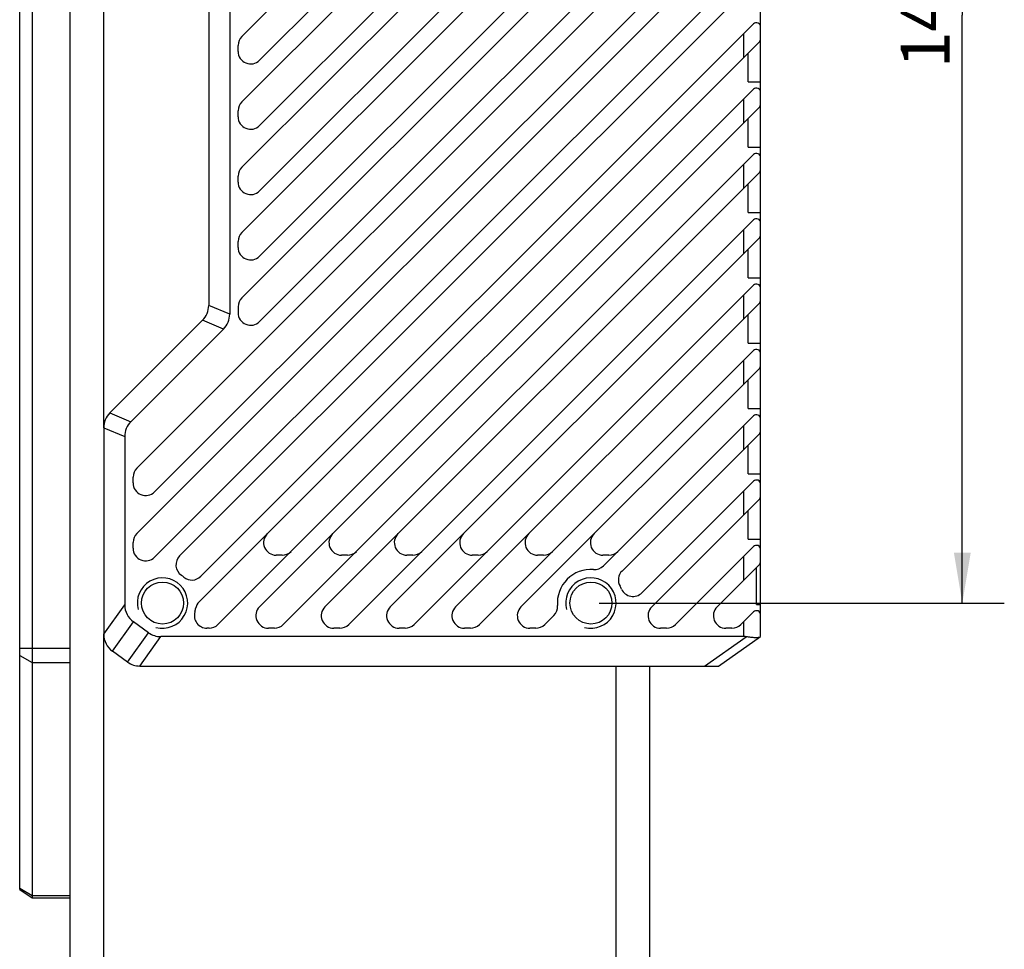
# Model space of a CAD drawing. Header units: millimetres. Extents: x 100 to 429, y 82 to 393.
# Tile 6 of 26: x 274 to 332, y 189 to 244. Entities that reach past the tile are written whole.
import ezdxf
from ezdxf.enums import TextEntityAlignment as Align

# ---------------------------------------------------------------- set-up
doc = ezdxf.new("R2010")
doc.units = ezdxf.units.MM
doc.header["$LTSCALE"] = 32.67
doc.layers.get('0').update_dxf_attribs({"linetype": 'CONTINUOUS'})
doc.layers.add('00_COMPONENTS', color=7, linetype='CONTINUOUS')
doc.layers.add('51__DRAFT_DIMS', color=7, linetype='CONTINUOUS')
doc.styles.get("Standard").update_dxf_attribs({"font": 'simfang.ttf'})
doc.dimstyles.new('DIMSTYLE_3', dxfattribs={"dimtxt": 3, "dimasz": 3, "dimexe": 2.5, "dimexo": 0.5, "dimgap": 0.75, "dimtad": 1, "dimlfac": 2, "dimdsep": 46, "dimtxsty": 'STANDARD', "dimblk": '_FILLED', "dimblk1": '_FILLED', "dimblk2": '_FILLED', "dimcen": 0.09, "dimclrt": 3, "dimazin": 2, "dimtp": 0.5, "dimtm": 0.5, "dimtfac": 1, "dimtofl": 0, "dimtmove": 0, "dimatfit": 3, "dimldrblk": '_FILLED', "dimfxl": 1, "dimtolj": 1, "dimarcsym": 0})

# ---------------------------------------------------------------- blocks, each defined once
blk = doc.blocks.new('_FILLED')
at = {"color": 0, "linetype": 'ByBlock'}
blk.add_solid([(0, 0), (-1, 0.167), (-1, -0.167)], dxfattribs=at)
blk = doc.blocks.new('*D7')
at = {"layer": '51__DRAFT_DIMS', "color": 4}
for p, q in [((308.295, 279.342), (332.4, 279.342)), ((329.9, 279.342), (329.9, 244.342)), ((329.9, 209.342), (329.9, 244.342)), ((308.295, 209.342), (332.4, 209.342))]:
    blk.add_line(p, q, dxfattribs=at)
at = {"layer": '51__DRAFT_DIMS', "color": 4, "xscale": 3, "yscale": 3, "zscale": 3}
for p, rotation in [((329.9, 279.342), 90), ((329.9, 209.342), 270)]:
    blk.add_blockref('_FILLED', p, dxfattribs=dict(at, rotation=rotation))
at = {"layer": '51__DRAFT_DIMS', "color": 3}
blk.add_text('140', height=3, rotation=90, dxfattribs=at).set_placement((329.15, 244.342), align=Align.CENTER)

msp = doc.modelspace()

# ---------------------------------------------------------------- linework, layer by layer
at = {"layer": '00_COMPONENTS', "color": 7}
for p, q in [((276.7952, 123.0002), (276.7952, 365.683)), ((274.5452, 296.8838), (274.5452, 191.7931)), ((273.7952, 192.2931), (273.7952, 296.3838)), ((317.8952, 207.3416), (317.8952, 281.3416)), ((287.0148, 243.0748), (317.8219, 273.8819)), ((288.0755, 241.6606), (317.4684, 271.0535)), ((287.0148, 239.1848), (317.8219, 269.9919)), ((288.0755, 237.7706), (317.4684, 267.1635)), ((287.0148, 235.2948), (317.8219, 266.1019)), ((288.0755, 233.8806), (317.4684, 263.2735)), ((286.2952, 262.1416), (286.2952, 226.5416)), ((287.0148, 231.4048), (317.8219, 262.2119)), ((285.0452, 261.6238), (285.0452, 227.0593)), ((288.0755, 229.9906), (317.4684, 259.3835)), ((287.0148, 227.5148), (317.8219, 258.3219)), ((288.0755, 226.1006), (317.4684, 255.4935)), ((280.7648, 217.3748), (317.8219, 254.4319)), ((281.8255, 215.9606), (317.4684, 251.6035)), ((280.7648, 213.4848), (317.8219, 250.5419)), ((281.8255, 212.0706), (317.4684, 247.7135)), ((283.314, 212.144), (317.8219, 246.6519)), ((284.5766, 210.9317), (317.4684, 243.8235)), ((284.4769, 209.4169), (317.8219, 242.7619)), ((286.7952, 242.1909), (286.7952, 242.5445)), ((317.1452, 240.3676), (317.1452, 242.0851)), ((317.1452, 240.3676), (317.8952, 240.3676)), ((285.5961, 208.0612), (317.4684, 239.9335)), ((286.7952, 238.3009), (286.7952, 238.6545)), ((288.0719, 209.1219), (317.8219, 238.8719)), ((317.1452, 236.4776), (317.1452, 238.1951)), ((317.1452, 236.4776), (317.8952, 236.4776)), ((289.4861, 208.0612), (317.4684, 236.0435)), ((286.7952, 234.4109), (286.7952, 234.7645)), ((291.9619, 209.1219), (317.8219, 234.9819)), ((317.1452, 232.5876), (317.1452, 234.3051)), ((293.3761, 208.0612), (317.4684, 232.1535)), ((317.1452, 232.5876), (317.8952, 232.5876)), ((295.8519, 209.1219), (317.8219, 231.0919)), ((286.7952, 230.5209), (286.7952, 230.8745)), ((317.1452, 228.6976), (317.1452, 230.4151)), ((317.1452, 228.6976), (317.8952, 228.6976)), ((297.2661, 208.0612), (317.4684, 228.2635)), ((286.7952, 226.9845), (286.7952, 226.6309)), ((299.7419, 209.1219), (317.8219, 227.2019)), ((317.1452, 224.8076), (317.1452, 226.5251)), ((284.6791, 226.1755), (279.1613, 220.6577)), ((285.9291, 225.6577), (280.4113, 220.1399)), ((317.1452, 224.8076), (317.8952, 224.8076)), ((301.1561, 208.0612), (317.4684, 224.3735)), ((303.6319, 209.1219), (317.8219, 223.3119)), ((317.1452, 220.9176), (317.1452, 222.6351)), ((308.5379, 211.553), (317.4684, 220.4835)), ((317.1452, 220.9176), (317.8952, 220.9176)), ((278.7952, 219.7738), (278.7952, 207.4848)), ((280.0452, 219.256), (280.0452, 209.2348)), ((309.6466, 211.2466), (317.8219, 219.4219)), ((317.1452, 217.0276), (317.1452, 218.7451)), ((280.5452, 216.4909), (280.5452, 216.8445)), ((317.1452, 217.0276), (317.8952, 217.0276)), ((310.8275, 209.9526), (317.4684, 216.5935)), ((311.4119, 209.1219), (317.8219, 215.5319)), ((317.1452, 213.1376), (317.1452, 214.8551)), ((280.5452, 212.6009), (280.5452, 212.9545)), ((317.1452, 213.1376), (317.8952, 213.1376)), ((289.4158, 212.1916), (289.0623, 212.1916)), ((293.3058, 212.1916), (292.9523, 212.1916)), ((297.1958, 212.1916), (296.8423, 212.1916)), ((301.0858, 212.1916), (300.7323, 212.1916)), ((304.9758, 212.1916), (304.6223, 212.1916)), ((308.8658, 212.1916), (308.5123, 212.1916)), ((312.8261, 208.0612), (317.4684, 212.7035)), ((315.3019, 209.1219), (317.8219, 211.6419)), ((317.6452, 209.2476), (317.6452, 211.4651)), ((317.6452, 209.2476), (317.8952, 209.2476)), ((316.7161, 208.0612), (317.4684, 208.8135)), ((281.4692, 207.5744), (280.5686, 208.2177)), ((305.0461, 208.0612), (305.5837, 208.5988)), ((285.0658, 207.8416), (284.9409, 207.8416)), ((288.9558, 207.8416), (288.6023, 207.8416)), ((292.8458, 207.8416), (292.4923, 207.8416)), ((296.7358, 207.8416), (296.3823, 207.8416)), ((300.6258, 207.8416), (300.2723, 207.8416)), ((304.5158, 207.8416), (304.1623, 207.8416)), ((312.2958, 207.8416), (311.9423, 207.8416)), ((316.1858, 207.8416), (315.8323, 207.8416)), ((316.8952, 207.3416), (282.1955, 207.3416)), ((315.3952, 205.5916), (317.8952, 207.3416)), ((280.2192, 205.8244), (279.3186, 206.4677)), ((280.9458, 205.5916), (315.3952, 205.5916)), ((311.2952, 123.0002), (311.2952, 205.5916)), ((273.7952, 192.2931), (274.5452, 191.7931)), ((274.5452, 191.7931), (276.7952, 191.7931))]:
    msp.add_line(p, q, dxfattribs=at)
at = {"layer": '00_COMPONENTS', "color": 4}
for p, q in [((278.7952, 219.7738), (278.7952, 268.9093)), ((316.8952, 241.8351), (316.8952, 243.2503)), ((316.8952, 237.9451), (316.8952, 239.3603)), ((316.8952, 234.0551), (316.8952, 235.4703)), ((316.8952, 230.1651), (316.8952, 231.5803)), ((316.8952, 226.2751), (316.8952, 227.6903)), ((286.2952, 226.5416), (285.0452, 227.0593)), ((285.9291, 225.6577), (284.6791, 226.1755)), ((316.8952, 222.3851), (316.8952, 223.8003)), ((279.1613, 220.6577), (280.4113, 220.1399)), ((278.7952, 219.7738), (280.0452, 219.256)), ((316.8952, 218.4951), (316.8952, 219.9103)), ((316.8952, 214.6051), (316.8952, 216.0203)), ((316.8952, 210.7151), (316.8952, 212.1303)), ((278.7952, 207.4848), (280.0452, 209.2348)), ((279.3186, 206.4677), (280.5686, 208.2177)), ((316.8952, 207.3416), (316.8952, 208.2403)), ((278.7952, 123.0002), (278.7952, 207.4848)), ((280.2192, 205.8244), (281.4692, 207.5744)), ((280.9458, 205.5916), (282.1958, 207.3416)), ((314.5593, 205.5916), (317.0452, 207.3317)), ((273.7952, 206.6616), (276.7952, 206.6616)), ((273.7952, 206.2247), (274.5452, 205.7916)), ((274.5452, 205.7916), (276.7952, 205.7916)), ((309.2952, 123.0002), (309.2952, 205.5916)), ((273.7952, 192.3596), (274.5452, 191.9266)), ((274.5452, 191.9266), (276.7952, 191.9266))]:
    msp.add_line(p, q, dxfattribs=at)
at = {"layer": '00_COMPONENTS', "color": 7}
for centre in [(282.2952, 209.3416), (307.7952, 209.3416)]:
    msp.add_circle(centre, 1.25, dxfattribs=at)
for centre, radius, start, end in [((317.6452, 243.6467), 0.25, 0, 135), ((287.5452, 242.5445), 0.75, 135, 180), ((317.6452, 242.9387), 0.25, 315, 360), ((287.5452, 242.1909), 0.75, 180, 315), ((317.6452, 239.7567), 0.25, 0, 135), ((287.5452, 238.6545), 0.75, 135, 180), ((317.6452, 239.0487), 0.25, 315, 360), ((287.5452, 238.3009), 0.75, 180, 315), ((317.6452, 235.8667), 0.25, 0, 135), ((287.5452, 234.7645), 0.75, 135, 180), ((317.6452, 235.1587), 0.25, 315, 360), ((287.5452, 234.4109), 0.75, 180, 315), ((317.6452, 231.9767), 0.25, 0, 135), ((287.5452, 230.8745), 0.75, 135, 180), ((317.6452, 231.2687), 0.25, 315, 360), ((287.5452, 230.5209), 0.75, 180, 315), ((317.6452, 228.0867), 0.25, 0, 135), ((287.5452, 226.9845), 0.75, 135, 180), ((283.7952, 227.0593), 1.25, 315, 360), ((317.6452, 227.3787), 0.25, 315, 360), ((285.0452, 226.5416), 1.25, 315, 360), ((287.5452, 226.6309), 0.75, 180, 315), ((317.6452, 224.1967), 0.25, 0, 135), ((317.6452, 223.4887), 0.25, 315, 360), ((280.0452, 219.7738), 1.25, 135, 180), ((317.6452, 220.3067), 0.25, 0, 135), ((281.2952, 219.256), 1.25, 135, 180), ((317.6452, 219.5987), 0.25, 315, 360), ((281.2952, 216.8445), 0.75, 135, 180), ((281.2952, 216.4909), 0.75, 180, 315), ((317.6452, 216.4167), 0.25, 0, 135), ((317.6452, 215.7087), 0.25, 315, 360), ((281.2952, 212.9545), 0.75, 135, 180), ((289.0623, 212.9416), 0.75, 135, 270), ((292.9523, 212.9416), 0.75, 135, 270), ((296.8423, 212.9416), 0.75, 135, 270), ((300.7323, 212.9416), 0.75, 135, 270), ((304.6223, 212.9416), 0.75, 135, 270), ((308.5123, 212.9416), 0.75, 135, 270), ((317.6452, 212.5267), 0.25, 0, 135), ((281.2952, 212.6009), 0.75, 180, 315), ((289.4158, 212.9416), 0.75, 270, 315), ((293.3058, 212.9416), 0.75, 270, 315), ((297.1958, 212.9416), 0.75, 270, 315), ((301.0858, 212.9416), 0.75, 270, 315), ((304.9758, 212.9416), 0.75, 270, 315), ((308.8658, 212.9416), 0.75, 270, 315), ((283.8444, 211.6137), 0.75, 135, 235.712557), ((317.6452, 211.8187), 0.25, 315, 360), ((282.2952, 209.3416), 2, 50.449758, 55.712557), ((307.7952, 209.3416), 2, 85.569738, 184.430262), ((308.0076, 212.0834), 0.75, 265.569738, 315), ((310.1769, 210.7162), 0.75, 135, 209.992084), ((284.0462, 211.462), 0.75, 230.449758, 315), ((307.7952, 209.3416), 2, 24.521151, 29.992084), ((310.2971, 210.4829), 0.75, 204.521151, 315), ((281.2953, 209.2349), 1.2501, 180.003025, 234.458972), ((285.0073, 208.8866), 0.75, 135, 170.476589), ((284.9409, 208.5916), 0.75, 164.17338, 270), ((282.2952, 209.3416), 2, 344.17338, 350.476589), ((288.6023, 208.5916), 0.75, 135, 270), ((292.4923, 208.5916), 0.75, 135, 270), ((296.3823, 208.5916), 0.75, 135, 270), ((300.2723, 208.5916), 0.75, 135, 270), ((304.1623, 208.5916), 0.75, 135, 270), ((305.0534, 209.1291), 0.75, 315, 4.430262), ((311.9423, 208.5916), 0.75, 135, 270), ((315.8323, 208.5916), 0.75, 135, 270), ((317.6452, 208.6367), 0.25, 0, 135), ((285.0658, 208.5916), 0.75, 270, 315), ((288.9558, 208.5916), 0.75, 270, 315), ((292.8458, 208.5916), 0.75, 270, 315), ((296.7358, 208.5916), 0.75, 270, 315), ((300.6258, 208.5916), 0.75, 270, 315), ((304.5158, 208.5916), 0.75, 270, 315), ((312.2958, 208.5916), 0.75, 270, 315), ((316.1858, 208.5916), 0.75, 270, 315), ((280.0452, 207.4848), 1.25, 180, 234.462322), ((282.1958, 208.5916), 1.2501, 234.46349, 269.989485), ((280.9458, 206.8416), 1.25, 234.462322, 270)]:
    msp.add_arc(centre, radius, start, end, dxfattribs=at)
at = {"layer": '00_COMPONENTS', "color": 4}
for centre in [(282.2952, 209.3416), (307.7952, 209.3416)]:
    msp.add_arc(centre, 1.5, 255, 195, dxfattribs=at)
at = {"layer": '00_COMPONENTS', "color": 7}
msp.add_ellipse((316.8952, 206.4666), major_axis=(1, 0), ratio=0.875, start_param=1.420226, end_param=1.5707963, dxfattribs=at)
msp.add_open_spline([(317.8641, 207.3198), (317.8502, 207.3101), (317.8133, 207.2939), (317.7467, 207.2796), (317.6621, 207.2725), (317.5613, 207.273), (317.4464, 207.2807), (317.2726, 207.2996), (317.1379, 207.3194), (317.0452, 207.3317)], degree=3, knots=[0, 0, 0, 0, 0.0616073, 0.143264, 0.2456941, 0.3678961, 0.5076473, 0.6619162, 1, 1, 1, 1], dxfattribs=at)

# ---------------------------------------------------------------- dimensions: what is measured, and where the dimension line sits
at = {"layer": '51__DRAFT_DIMS', "color": 4}
dim = msp.add_linear_dim(base=(329.9004, 279.3416), p1=(307.7952, 209.3416), p2=(307.7952, 279.3416), angle=90, dimstyle='DIMSTYLE_3', dxfattribs=at)
dim.commit()
dim.dimension.update_dxf_attribs({"geometry": '*D7', "text_midpoint": (329.9004, 244.4529), "dimtype": 160})

doc.saveas('drawing.dxf')
